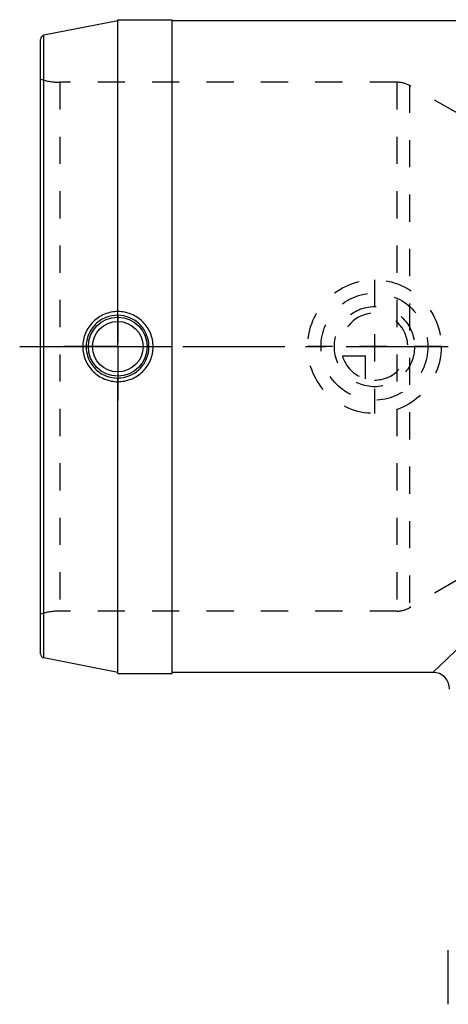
# Model space of a CAD drawing. Header units: millimetres. Extents: x 368 to 627, y 368 to 627.
# Tile 1 of 4: x 368 to 471, y 391 to 627. Entities that reach past the tile are written whole.
import ezdxf

# ---------------------------------------------------------------- set-up
doc = ezdxf.new("R2010")
doc.units = ezdxf.units.MM
doc.header["$LTSCALE"] = 65.185185
doc.linetypes.add('CENTER', pattern=[0.6, 0.375, -0.075, 0.075, -0.075])
doc.linetypes.add('HIDDEN', pattern=[0.2, 0.1, -0.1])
for name, color, linetype in [('ACHSEN_S', 7, 'CONTINUOUS'), ('KOERPER', 7, 'CONTINUOUS'), ('KONST.EL_MIT_GEO', 7, 'CONTINUOUS'), ('KURVEN', 7, 'CONTINUOUS')]:
    doc.layers.add(name, color=color, linetype=linetype)

msp = doc.modelspace()

# ---------------------------------------------------------------- linework, layer by layer
at = {"layer": 'ACHSEN_S', "color": 2, "linetype": 'CENTER'}
msp.add_line((367.85, 548.85), (548.89, 548.85), dxfattribs=at)
at = {"layer": 'KOERPER', "color": 7, "linetype": 'Continuous'}
for p, q in [((391.35, 627.15), (404.35, 627.15)), ((404.35, 470.55), (404.35, 627.15)), ((474.28, 626.85), (404.35, 626.85)), ((391.35, 470.55), (404.35, 470.55)), ((466.85, 470.85), (404.35, 470.85)), ((470.55, 391.35), (470.55, 404.35))]:
    msp.add_line(p, q, dxfattribs=at)
at = {"layer": 'KOERPER', "color": 2, "linetype": 'CENTER'}
for q in [(391.35, 561.74), (378.46, 548.85), (391.35, 535.96), (404.24, 548.85)]:
    msp.add_line((391.35, 548.85), q, dxfattribs=at)
at = {"layer": 'KONST.EL_MIT_GEO', "color": 7, "linetype": 'Continuous'}
for p, q in [((391.35, 626.85), (373.66, 623.41)), ((391.35, 556.35), (391.35, 627.15)), ((373.66, 474.29), (373.66, 623.41)), ((372.85, 475.27), (372.85, 622.43)), ((391.35, 470.55), (391.35, 541.35)), ((475.71, 479.28), (466.85, 470.85)), ((391.35, 470.85), (373.66, 474.29))]:
    msp.add_line(p, q, dxfattribs=at)
at = {"layer": 'KONST.EL_MIT_GEO', "color": 8, "linetype": 'HIDDEN'}
for p, q in [((377.46, 612.17), (377.46, 485.52)), ((458.24, 612.17), (377.46, 612.17)), ((458.24, 612.17), (458.24, 485.52)), ((461.24, 611.37), (461.24, 486.33)), ((472.88, 604.65), (461.24, 611.37)), ((391.35, 556.35), (391.35, 541.35)), ((472.88, 493.05), (461.24, 486.33)), ((458.24, 485.52), (377.46, 485.52))]:
    msp.add_line(p, q, dxfattribs=at)
at = {"layer": 'KONST.EL_MIT_GEO', "color": 7, "linetype": 'Continuous'}
for radius in [7.05, 6.05]:
    msp.add_circle((391.35, 548.85), radius, dxfattribs=at)
for centre, radius, start, end in [((373.85, 622.43), 1, 101, 180), ((373.85, 475.27), 1, 180, 259), ((466.85, 466.85), 4, 0, 90)]:
    msp.add_arc(centre, radius, start, end, dxfattribs=at)
at = {"layer": 'KONST.EL_MIT_GEO', "color": 8, "linetype": 'HIDDEN'}
for centre, radius, start, end in [((377.46, 627.17), 15, 252.1135, 270), ((458.24, 606.17), 6, 60, 90), ((458.24, 491.52), 6, 270, 300), ((377.46, 470.52), 15, 90, 107.8865)]:
    msp.add_arc(centre, radius, start, end, dxfattribs=at)
at = {"layer": 'KONST.EL_MIT_GEO', "color": 7, "linetype": 'Continuous'}
for points, knots in [([(391.35, 557.26), (390.27, 557.24), (388.08, 556.8), (385.3, 554.94), (383.41, 552.16), (382.96, 549.95), (382.96, 548.85)], [0, 0, 0, 0, 0.247921, 0.497746, 0.748672, 1, 1, 1, 1]), ([(399.82, 548.85), (399.82, 549.95), (399.38, 552.16), (397.48, 554.95), (394.66, 556.81), (392.45, 557.24), (391.35, 557.24)], [0, 0, 0, 0, 0.250072, 0.49994, 0.749845, 1, 1, 1, 1]), ([(391.35, 556.36), (390.38, 556.38), (388.4, 556.01), (385.88, 554.35), (384.17, 551.84), (383.77, 549.84), (383.77, 548.85)], [0, 0, 0, 0, 0.247208, 0.496959, 0.748208, 1, 1, 1, 1]), ([(398.83, 548.85), (398.83, 549.82), (398.44, 551.79), (396.78, 554.29), (394.29, 555.96), (392.32, 556.35), (391.35, 556.35)], [0, 0, 0, 0, 0.250158, 0.500016, 0.749862, 1, 1, 1, 1]), ([(382.96, 548.85), (382.96, 547.75), (383.41, 545.54), (385.3, 542.76), (388.08, 540.9), (390.27, 540.46), (391.35, 540.44)], [0, 0, 0, 0, 0.251308, 0.502236, 0.752065, 1, 1, 1, 1]), ([(383.77, 548.85), (383.77, 547.86), (384.17, 545.86), (385.88, 543.35), (388.4, 541.69), (390.38, 541.32), (391.35, 541.34)], [0, 0, 0, 0, 0.251771, 0.503021, 0.752777, 1, 1, 1, 1]), ([(391.35, 540.46), (392.45, 540.46), (394.66, 540.89), (397.48, 542.75), (399.38, 545.53), (399.82, 547.75), (399.82, 548.85)], [0, 0, 0, 0, 0.250147, 0.500048, 0.749911, 1, 1, 1, 1]), ([(391.35, 541.35), (392.32, 541.35), (394.29, 541.74), (396.78, 543.41), (398.44, 545.91), (398.83, 547.88), (398.83, 548.85)], [0, 0, 0, 0, 0.250129, 0.499973, 0.749825, 1, 1, 1, 1])]:
    msp.add_open_spline(points, degree=3, knots=knots, dxfattribs=at)
at = {"layer": 'KURVEN', "color": 8, "linetype": 'HIDDEN'}
for p, q in [((452.85, 564.85), (452.85, 532.85)), ((468.85, 548.85), (436.85, 548.85)), ((445.16, 546.65), (450.65, 546.65)), ((450.65, 546.65), (450.65, 541.16))]:
    msp.add_line(p, q, dxfattribs=at)
for radius in [16, 12.8, 9.6]:
    msp.add_circle((452.85, 548.85), radius, dxfattribs=at)
for start, end in [(270, 180), (195.962, 254.038)]:
    msp.add_arc((452.85, 548.85), 8, start, end, dxfattribs=at)

doc.saveas('drawing.dxf')
